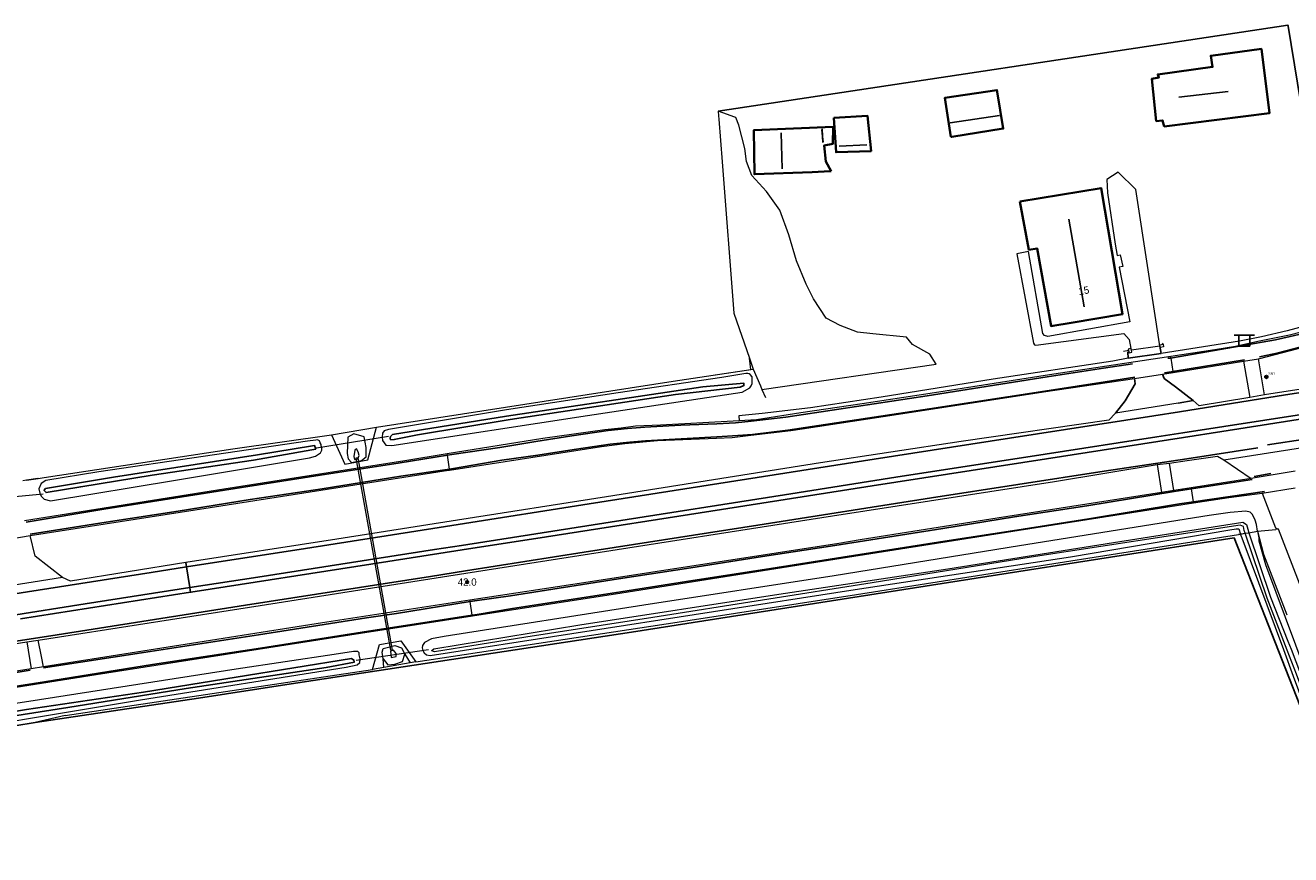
# Model space of a CAD drawing. Header units: metres. Extents: x 169249 to 194689, y 406250 to 412203.
# Tile 254 of 256: x 185444 to 185618, y 410406 to 410520. Entities that reach past the tile are written whole.
import ezdxf
from ezdxf.enums import TextEntityAlignment as Align

# ---------------------------------------------------------------- set-up
doc = ezdxf.new("R2010")
doc.units = ezdxf.units.M
doc.linetypes.add('BGT_NLCS_N264$0$AM-AS', pattern=[16, 10, -2, 2, -2])
doc.layers.get('0').update_dxf_attribs({"linetype": 'CONTINUOUS'})
for name, color, linetype, lineweight in [('BGT_NLCS_N264$0$B-WE-AM-AS_KUNSTWERK_DUIKER-GV', 252, 'BGT_NLCS_N264$0$AM-AS', 18), ('BGT_NLCS_N264$0$B-WE-FV-FAUNAPASSAGE-GV', 252, 'CONTINUOUS', 18), ('BGT_NLCS_N264$0$B-WE-FV-GELEIDING_WILDRASTER-G', 252, 'CONTINUOUS', 18), ('BGT_NLCS_N264$0$B-WE-GW-WATERGANG_INSTEEK-G', 252, 'CONTINUOUS', 18), ('BGT_NLCS_N264$0$B-WE-GW-WATERGANG_SLOOT_BODEM-G', 252, 'CONTINUOUS', 18), ('BGT_NLCS_N264$0$B-WE-IE-TERREINAFSCHEIDING_KUNSTMATIG_HEKWERK-G', 252, 'BGT_NLCS_N264$0$IE-TERREINAFSCHEIDING-KUNSTMATIG', 18), ('BGT_NLCS_N264$0$B-WE-IE-TERREINAFSCHEIDING_KUNSTMATIG_MUUR-G', 252, 'BGT_NLCS_N264$0$IE-TERREINAFSCHEIDING-KUNSTMATIG-DICHT', 18), ('BGT_NLCS_N264$0$B-WE-OG-TOPOGRAFIE-G', 252, 'CONTINUOUS', 18), ('BGT_NLCS_N264$0$B-WE-OG-TOPOGRAFIE_BEBOUWING-G', 252, 'CONTINUOUS', 35), ('BGT_NLCS_N264$0$B-WE-OG-TOPOGRAFIE_CULTUURSCHEIDING-G', 252, 'CONTINUOUS', 18), ('BGT_NLCS_N264$0$B-WE-OG-TOPOGRAFIE_TERREIN_AGRARISCH-GV', 252, 'CONTINUOUS', 18), ('BGT_NLCS_N264$0$B-WE-OG-TOPOGRAFIE_TERREIN_ONBEGROEID-GV', 252, 'CONTINUOUS', 18), ('BGT_NLCS_N264$0$B-WE-OG-TOPOGRAFIE_WATER-GV', 252, 'CONTINUOUS', 18), ('BGT_NLCS_N264$0$B-WE-OG-TOPOGRAFIE_WEG_BERM-GV', 252, 'CONTINUOUS', 18), ('BGT_NLCS_N264$0$B-WE-OG-TOPOGRAFIE_WEG_RIJWEG-GV', 252, 'CONTINUOUS', 18), ('BGT_NLCS_N264$0$B-WE-OG-TOPOGRAFIE_WEG_RIJWIELPAD-GV', 252, 'CONTINUOUS', 18), ('BGT_NLCS_N264$0$B-WE-OG-TOPOGRAFIE_WEG_VERHARD-G', 252, 'CONTINUOUS', 18), ('BGT_NLCS_N264$0$B-WE-VW-VERKEERSTEKEN_BORD-S', 252, 'CONTINUOUS', 25), ('X-XX-AL-REFERENTIE-G', 7, 'CONTINUOUS', 18)]:
    doc.layers.add(name, color=color, linetype=linetype, lineweight=lineweight)
for name, color, linetype in [('BGT_NLCS_N264$0$B-WE-IE-MEUBILAIR_WEGMEUBILAIR-G', 252, 'CONTINUOUS'), ('BGT_NLCS_N264$0$B-WE-IE-MEUBILAIR_WEGMEUBILAIR-S', 252, 'CONTINUOUS'), ('BGT_NLCS_N264$0$B-WE-IE-TERREINAFSCHEIDING_KUNSTMATIG_HEKWERK_RASTER-G', 252, 'CONTINUOUS'), ('BGT_NLCS_N264$0$B-WE-KG-KADASTRAAL_NOK-G', 252, 'CONTINUOUS'), ('BGT_NLCS_N264$0$B-WE-OG-TOPOGRAFIE_WATER_SLOOT-GV', 252, 'CONTINUOUS'), ('BGT_NLCS_N264$0$B-WE-OG-TOPOGRAFIE_WEG_INRIT-GV', 252, 'CONTINUOUS'), ('BGT_NLCS_N264$0$B-WE-VW-MARKERING-G', 252, 'CONTINUOUS'), ('BGT_NLCS_N264$0$Label_Nummeraanduidingreeks', 252, 'CONTINUOUS'), ('BGT_NLCS_N264$0$Label_Puntobject', 252, 'CONTINUOUS')]:
    doc.layers.add(name, color=color, linetype=linetype)
doc.styles.add('BGT_NLCS_N264$0$NLCS-ISO', font='NLCS-ISO.ttf')
doc.styles.add('BGT_NLCS_N264$0$STANDARD', font='txt')
doc.linetypes.add('BGT_NLCS_N264$0$IE-TERREINAFSCHEIDING-KUNSTMATIG', pattern='A,4,[82,NLCS.SHX,S=0.75,R=90,X=0,Y=0],4,-2', length=10)
doc.linetypes.add('BGT_NLCS_N264$0$IE-TERREINAFSCHEIDING-KUNSTMATIG-DICHT', pattern='A,8,-1,[82,NLCS.SHX,S=0.75,R=90,X=0,Y=0],-1', length=10)

# ---------------------------------------------------------------- blocks, each defined once
blk = doc.blocks.new('BGT_NLCS_N264$0$SIE-WEG_STRAATNAAMBORD_PAAL-SO')
blk.add_line((-0.3, 0), (0.3, 0))
for radius in [0.2, 0.0745]:
    blk.add_circle((0, 0), radius)
at = {"style": 'BGT_NLCS_N264$0$NLCS-ISO'}
blk.add_attdef('STRAATNAAMBORD', (0.28, 0.29), '', height=0.35, dxfattribs=at)
blk = doc.blocks.new('BGT_NLCS_N264$0$SVW-VERKEERSTEKEN_BORD_ANWB-SO')
blk.add_line((-1.375, 0), (1.375, 0))
at = {"flags": 128}
blk.add_lwpolyline([(-0.75, 0), (-0.75, -1.5), (0.75, -1.5), (0.75, 0)], close=True, dxfattribs=at)
blk = doc.blocks.new('BGT_NLCS_N264$0$SIE-WEG_PAAL_ALGEMEEN_TYPE_02-SO')
at = {"ltscale": 0.5}
h = blk.add_hatch(color=256, dxfattribs=at)
h.paths.add_polyline_path([(0, 0), (0.1875, 0, 0.41421356), (0, 0.1875)])
h.paths.add_polyline_path([(0, -0.1875), (0, 0), (-0.1875, 0, 0.41421356)])
for p, q in [((-0.1875, 0), (0.1875, 0)), ((0, -0.1875), (0, 0.1875))]:
    blk.add_line(p, q, dxfattribs=at)
blk.add_circle((0, 0), 0.1875, dxfattribs=at)
blk = doc.blocks.new('BGT_NLCS_N264')
at = {"layer": 'BGT_NLCS_N264$0$B-WE-AM-AS_KUNSTWERK_DUIKER-GV'}
for p, q in [((185494.06, 410463.19, 9.57), (185483.98, 410461.57, 9.5)), ((185436.81, 410454.39, 9.95), (185446.98, 410455.36, 9.96)), ((185489.65, 410432.53, 9.44), (185499.72, 410434.01, 9.43))]:
    blk.add_line(p, q, dxfattribs=at)
at = {"layer": 'BGT_NLCS_N264$0$B-WE-FV-FAUNAPASSAGE-GV'}
blk.add_polyline3d([(185494.36, 410433.89, 9.99), (185494.63, 410433.93, 9.99), (185489.9, 410460.27, 10.09), (185489.61, 410460.22, 10.08), (185494.36, 410433.89, 9.99)], dxfattribs=at)
at = {"layer": 'BGT_NLCS_N264$0$B-WE-FV-GELEIDING_WILDRASTER-G'}
for p, q in [((185533.08, 410470.78, 10.23), (185544.04, 410472.43, 10.16)), ((185492.43, 410464.51, 10.22), (185533.08, 410470.78, 10.23)), ((185472.73, 410461.52, 10.3), (185486.27, 410463.43, 10.34)), ((185446.88, 410457.57, 10.58), (185472.73, 410461.52, 10.3)), ((185444.48, 410457.2, 10.6), (185446.05, 410457.44, 10.59)), ((185446.05, 410457.44, 10.59), (185446.88, 410457.57, 10.58)), ((185610.54, 410449.78, 10.14), (185610.83, 410449.83, 10.14)), ((185610.83, 410449.83, 10.14), (185611.46, 410449.94, 9.6)), ((185611.46, 410449.94, 9.6), (185611.95, 410450.02, 9.62)), ((185611.95, 410450.02, 9.62), (185613.14, 410450.23, 10.32)), ((185449.76, 410424.96, 10.19), (185491.86, 410431.27, 10.21))]:
    blk.add_line(p, q, dxfattribs=at)
for points in [[(185486.27, 410463.43, 10.34), (185488.1, 410459.43, 10.63), (185491.23, 410460, 10.62), (185492.43, 410464.51, 10.22)], [(185613.14, 410450.23, 10.32), (185613.96, 410447.09, 10.37), (185617.17, 410438.76, 10.52)], [(185497.83, 410432.3, 10.24), (185533.6, 410437.76, 10.22), (185558.17, 410441.55, 10.14), (185610.54, 410449.78, 10.14)], [(185491.86, 410431.27, 10.21), (185492.84, 410434.7, 10.27), (185495.75, 410435.21, 10.3), (185497.83, 410432.3, 10.24)]]:
    blk.add_polyline3d(points, dxfattribs=at)
at = {"layer": 'BGT_NLCS_N264$0$B-WE-GW-WATERGANG_INSTEEK-G'}
for points in [[(185626.79, 410406.86, 10.16), (185618.08, 410430.32, 10.16), (185616.73, 410433.96, 10.16), (185611.05, 410449.25, 10.15), (185610.83, 410449.83, 10.14)], [(185613.14, 410450.23, 10.32), (185613.3, 410449.33, 10.31), (185613.34, 410448.88, 10.29), (185614.23, 410445.66, 10.27), (185618.33, 410434.64, 10.29), (185622.23, 410424.17, 10.3), (185629.33, 410406.31, 10.2)]]:
    blk.add_polyline3d(points, dxfattribs=at)
at = {"layer": 'BGT_NLCS_N264$0$B-WE-GW-WATERGANG_SLOOT_BODEM-G'}
for points in [[(185627.61, 410406.77, 9.53), (185618.66, 410430.1, 9.58), (185618.47, 410430.6, 9.58), (185617.2, 410433.89, 9.59), (185616.74, 410435.1, 9.59), (185614.45, 410441.06, 9.61), (185611.46, 410449.94, 9.6)], [(185611.95, 410450.02, 9.62), (185614.93, 410441.17, 9.62), (185617.29, 410435.16, 9.6), (185617.73, 410434.04, 9.6), (185619.05, 410430.68, 9.59), (185619.17, 410430.36, 9.59), (185624.89, 410415.8, 9.56), (185628.51, 410406.6, 9.54)]]:
    blk.add_polyline3d(points, dxfattribs=at)
at = {"layer": 'BGT_NLCS_N264$0$B-WE-IE-MEUBILAIR_WEGMEUBILAIR-G'}
for p, q in [((185466.38, 410445.32, 10.81), (185466.28, 410445.92, 10.79)), ((185466.82, 410442.48, 10.86), (185466.38, 410445.32, 10.81)), ((185466.94, 410441.76, 10.88), (185466.92, 410441.84, 10.87))]:
    blk.add_line(p, q, dxfattribs=at)
blk.add_polyline3d([(185466.92, 410441.84, 10.87), (185466.87, 410442.15, 10.87), (185466.82, 410442.48, 10.86)], dxfattribs=at)
at = {"layer": 'BGT_NLCS_N264$0$B-WE-IE-TERREINAFSCHEIDING_KUNSTMATIG_HEKWERK-G'}
blk.add_line((185599.76, 410475.58, 10.71), (185595.89, 410475.05, 10.8), dxfattribs=at)
at = {"layer": 'BGT_NLCS_N264$0$B-WE-IE-TERREINAFSCHEIDING_KUNSTMATIG_HEKWERK_RASTER-G'}
for points in [[(185622.94, 410485.14, 10.45), (185617.32, 410519.49, 10.49), (185617.3, 410519.59, 10.49), (185539.23, 410507.83, 10.24)], [(185624.98, 410411.03, 10.31), (185617.94, 410428.93, 10.28), (185609.93, 410449.31, 10.25), (185576.06, 410444, 10.21), (185527.36, 410436.39, 10.27), (185480.11, 410429.21, 10.24), (185468.02, 410427.31, 10.2), (185445.66, 410424.01, 10.29)], [(185344.39, 410407.92, 10.51), (185347.18, 410408.41, 10.44), (185383.85, 410414.22, 10.27), (185420.51, 410419.89, 10.29), (185445.66, 410424.01, 10.29)]]:
    blk.add_polyline3d(points, dxfattribs=at)
at = {"layer": 'BGT_NLCS_N264$0$B-WE-IE-TERREINAFSCHEIDING_KUNSTMATIG_MUUR-G'}
for p, q in [((185595.45, 410475.05, 10.81), (185595.53, 410474.7, 10.83)), ((185595.83, 410475.28, 10.8), (185595.76, 410475.26, 10.8)), ((185595.86, 410475.05, 10.8), (185595.83, 410475.28, 10.8))]:
    blk.add_line(p, q, dxfattribs=at)
for points in [[(185599.81, 410475.58, 10.72), (185599.77, 410475.8, 10.72), (185600.19, 410475.89, 10.68)], [(185600.19, 410475.89, 10.68), (185600.27, 410475.49, 10.7), (185599.85, 410475.39, 10.71), (185599.81, 410475.58, 10.72)], [(185595.76, 410475.26, 10.8), (185595.41, 410475.2, 10.81), (185595.45, 410475.05, 10.81)], [(185595.53, 410474.7, 10.83), (185595.9, 410474.75, 10.8), (185595.86, 410475.05, 10.8)]]:
    blk.add_polyline3d(points, dxfattribs=at)
at = {"layer": 'BGT_NLCS_N264$0$B-WE-KG-KADASTRAAL_NOK-G'}
for p, q in [((185602.37, 410509.76, 16.47), (185609.14, 410510.53, 16.48)), ((185577.77, 410507.24, 13.74), (185571.04, 410506.21, 13.71)), ((185553.5, 410505.41, 12.8), (185553.54, 410504.34, 12.8)), ((185547.88, 410504.87, 13.43), (185547.99, 410499.91, 13.42)), ((185553.43, 410505.28, 12.61), (185553.54, 410504.34, 12.61)), ((185553.54, 410504.34, 12.61), (185553.63, 410503.63, 12.61)), ((185553.54, 410504.34, 12.8), (185553.58, 410503.51, 12.8)), ((185555.8, 410503, 13.09), (185559.59, 410503.19, 13.08)), ((185589.37, 410481, 18.58), (185587.27, 410493.03, 18.5))]:
    blk.add_line(p, q, dxfattribs=at)
at = {"layer": 'BGT_NLCS_N264$0$B-WE-OG-TOPOGRAFIE-G'}
blk.add_line((185599.76, 410475.58, 10.71), (185599.77, 410475.58, 10.62), dxfattribs=at)
at = {"layer": 'BGT_NLCS_N264$0$B-WE-OG-TOPOGRAFIE_BEBOUWING-G'}
for points in [[(185600.33, 410505.72, 13.24), (185600.14, 410506.55, 13.87), (185599.27, 410506.47, 13.81), (185598.66, 410512.27, 13.72), (185599.63, 410512.45, 13.7), (185599.48, 410512.85, 13.3), (185606.99, 410513.89, 13.16), (185606.74, 410515.41, 11.63), (185613.68, 410516.36, 11.61), (185614.76, 410507.53, 11.66), (185600.33, 410505.72, 13.24)], [(185571.11, 410504.29, 12.39), (185570.3, 410509.66, 12.27), (185577.43, 410510.7, 12.28), (185577.47, 410510.47, 12.28), (185578.31, 410505.42, 12.39), (185571.26, 410504.32, 12.39), (185571.11, 410504.29, 12.39)], [(185555.07, 410506.9, 12.34), (185559.69, 410507.18, 12.3), (185560.18, 410502.35, 12.56), (185555.4, 410502.19, 12.56), (185555.07, 410506.9, 12.34)], [(185554.71, 410499.58, 11.86), (185554.58, 410499.59, 11.88), (185552.1, 410499.45, 11.85), (185544.21, 410499.18, 11.74), (185544.1, 410505.2, 11.72), (185555.01, 410505.66, 12.01), (185554.97, 410503.34, 12.11), (185553.75, 410503.09, 12.62), (185553.98, 410500.91, 11.98), (185554.71, 410499.58, 11.86)], [(185580.58, 410495.42, 13.22), (185591.71, 410497.27, 13.64), (185594.66, 410479.97, 13.93), (185587.61, 410478.81, 14.02), (185585.09, 410478.39, 14.06), (185584.85, 410478.35, 14.06), (185582.93, 410488.99, 13.92), (185581.81, 410488.82, 13.36), (185580.58, 410495.42, 13.22)]]:
    blk.add_polyline3d(points, dxfattribs=at)
at = {"layer": 'BGT_NLCS_N264$0$B-WE-OG-TOPOGRAFIE_CULTUURSCHEIDING-G'}
blk.add_line((185543.51, 410473.96, 10.18), (185544.04, 410472.43, 10.16), dxfattribs=at)
for points in [[(185545.22, 410469.67, 10.64), (185569.12, 410473.14, 10.64), (185568.26, 410474.49, 10.65), (185565.87, 410475.81, 10.64), (185565.02, 410476.83, 10.65), (185560.44, 410477.3, 10.56), (185558.32, 410477.51, 10.56), (185555.93, 410478.45, 10.5), (185554.05, 410479.42, 10.42), (185552.31, 410482.09, 10.38), (185551.31, 410484.1, 10.34), (185549.99, 410487.28, 10.35), (185548.92, 410490.85, 10.36), (185547.7, 410494.26, 10.38), (185545.86, 410496.81, 10.4), (185543.83, 410498.98, 10.43), (185543.12, 410500.91, 10.44), (185542.89, 410502.71, 10.46), (185542.07, 410505.91, 10.47), (185541.65, 410506.96, 10.47), (185541.37, 410507.06, 10.44), (185540.52, 410507.37, 10.36), (185539.23, 410507.83, 10.24)], [(185539.23, 410507.83, 10.24), (185539.28, 410507.17, 10.24), (185539.31, 410506.74, 10.24), (185539.77, 410500.89, 10.25), (185541.39, 410480.14, 10.29), (185543.51, 410473.96, 10.18)]]:
    blk.add_polyline3d(points, dxfattribs=at)
at = {"layer": 'BGT_NLCS_N264$0$B-WE-OG-TOPOGRAFIE_TERREIN_AGRARISCH-GV'}
for p, q in [((185533.08, 410470.78, 10.23), (185543.73, 410472.39, 10.16)), ((185543.73, 410472.39, 10.16), (185543.51, 410473.96, 9.07)), ((185486.27, 410463.43, 10.34), (185492.43, 410464.51, 10.22)), ((185446.88, 410457.57, 10.58), (185472.73, 410461.52, 10.3)), ((185446.88, 410457.57, 10.58), (185446.88, 410457.57, 10.58)), ((185493.44, 410431.54, 10.22), (185491.86, 410431.27, 10.21)), ((185497.02, 410432.16, 10.24), (185493.44, 410431.54, 10.22)), ((185497.83, 410432.3, 10.24), (185497.02, 410432.16, 10.24)), ((185449.76, 410424.96, 10.19), (185445.66, 410424.01, 10.29))]:
    blk.add_line(p, q, dxfattribs=at)
at = {"layer": 'BGT_NLCS_N264$0$B-WE-OG-TOPOGRAFIE_TERREIN_ONBEGROEID-GV', "linetype": 'Continuous'}
for p, q in [((185600.19, 410475.89, 10.68), (185600.14, 410476, 10.57)), ((185594.76, 410474.91, 10.65), (185595.29, 410475.02, 10.78)), ((185595.29, 410475.02, 10.78), (185595.45, 410475.05, 10.81)), ((185595.45, 410475.05, 10.81), (185595.51, 410474.79, 10.73)), ((185595.51, 410474.79, 10.73), (185595.53, 410474.7, 10.83)), ((185595.86, 410475.05, 10.8), (185595.89, 410475.05, 10.8)), ((185599.77, 410475.58, 10.62), (185599.81, 410475.58, 10.72)), ((185543.73, 410472.39, 10.16), (185544.04, 410472.43, 10.16)), ((185545.22, 410469.67, 10.64), (185545.74, 410468.56, 10.57)), ((185446.05, 410457.44, 10.59), (185446.88, 410457.57, 10.58)), ((185446.05, 410457.44, 10.58), (185446.05, 410457.44, 10.59))]:
    blk.add_line(p, q, dxfattribs=at)
blk.add_polyline3d([(185544.04, 410472.43, 10.16), (185545.02, 410470.15, 10.59), (185545.22, 410469.67, 10.64)], dxfattribs=at)
at = {"layer": 'BGT_NLCS_N264$0$B-WE-OG-TOPOGRAFIE_WATER-GV'}
for points in [[(185494.54, 410461.97, 10.5), (185521.33, 410466.09, 10.44), (185542.54, 410469.3, 10.64), (185543.56, 410469.89, 10.64), (185543.75, 410470.16, 10.64), (185543.89, 410470.47, 10.59), (185543.88, 410470.7, 10.53), (185543.9, 410471.4, 10.34), (185543.63, 410471.69, 10.32), (185543.47, 410471.82, 10.26), (185543.32, 410471.86, 10.21), (185543.03, 410471.85, 10.16), (185539.73, 410471.32, 10.08), (185525.53, 410469.19, 10.16), (185510.24, 410466.85, 10.16), (185494.05, 410464.19, 10.19), (185493.46, 410464, 10.2), (185493.22, 410463.67, 10.22), (185493.18, 410463.12, 10.26), (185493.23, 410462.64, 10.32), (185493.7, 410462.03, 10.41), (185494.54, 410461.97, 10.5)], [(185484.59, 410462.61, 10.32), (185484.32, 410462.75, 10.28), (185484.09, 410462.7, 10.28), (185482.95, 410462.57, 10.17), (185454.38, 410458.34, 10.34), (185447.1, 410457.19, 10.39), (185446.46, 410456.75, 10.4), (185446.17, 410456.03, 10.44), (185446.28, 410455.42, 10.44), (185446.45, 410455.04, 10.45), (185446.86, 410454.63, 10.45), (185447.73, 410454.39, 10.49), (185464.9, 410457.24, 10.45), (185483.26, 410460.29, 10.54), (185484.06, 410460.52, 10.54), (185484.49, 410460.77, 10.54), (185484.73, 410460.98, 10.53), (185484.91, 410461.35, 10.47), (185484.91, 410461.67, 10.47), (185484.84, 410461.91, 10.46), (185484.84, 410462.12, 10.4), (185484.7, 410462.35, 10.39), (185484.59, 410462.61, 10.32)], [(185613.14, 410450.23, 10.32), (185612.98, 410451.12, 10.33), (185612.81, 410451.72, 10.36), (185612.46, 410452.51, 10.42), (185612.11, 410452.82, 10.45), (185611.53, 410452.98, 10.49), (185609.38, 410452.79, 10.51), (185606.5, 410452.39, 10.52), (185580.53, 410448.22, 10.38), (185555.15, 410444.1, 10.41), (185529.03, 410440.1, 10.41), (185501.71, 410435.76, 10.34), (185499.96, 410435.46, 10.33), (185499, 410434.94, 10.3), (185498.7, 410434.54, 10.2), (185498.69, 410434.25, 10.14), (185498.76, 410433.86, 10.12), (185498.97, 410433.52, 10.12), (185499.26, 410433.29, 10.13), (185499.78, 410433.18, 10.16), (185558.01, 410442.21, 10.08), (185587.51, 410446.71, 10.15), (185609.35, 410450.39, 10.12), (185610.22, 410450.56, 10.12), (185610.57, 410450.53, 10.13), (185610.83, 410449.83, 10.14)], [(185611.46, 410449.94, 9.6), (185611.33, 410450.32, 9.6), (185611.22, 410450.85, 9.6), (185610.77, 410451.06, 9.57), (185582.14, 410446.65, 9.59), (185560.32, 410443.14, 9.53), (185530.3, 410438.41, 9.51), (185512.9, 410435.67, 9.54), (185500.38, 410433.69, 9.51), (185499.99, 410433.8, 9.51), (185500.01, 410433.88, 9.51), (185500.27, 410434.08, 9.51)], [(185500.27, 410434.08, 9.51), (185520.28, 410437.38, 9.51), (185547.54, 410441.59, 9.5), (185570.7, 410445.08, 9.5), (185593.39, 410448.69, 9.56), (185611.12, 410451.47, 9.63), (185611.63, 410451.12, 9.62), (185611.79, 410450.49, 9.62), (185611.95, 410450.02, 9.62)], [(185610.83, 410449.83, 10.14), (185610.59, 410449.79, 10.14), (185610.54, 410449.78, 4.97)], [(185610.83, 410449.83, 10.14), (185610.87, 410449.84, 10.11), (185611.46, 410449.94, 9.6)], [(185611.95, 410450.02, 9.62), (185612.16, 410450.06, 9.74), (185613.14, 410450.23, 10.32)], [(185427.19, 410421.62, 10.2), (185460.06, 410427.11, 10.08), (185488.28, 410431.57, 10.22), (185489.75, 410431.91, 10.24), (185490.12, 410432.23, 10.24), (185490.17, 410432.74, 10.27), (185490.06, 410433.27, 10.32), (185490.06, 410433.53, 10.37), (185489.85, 410433.71, 10.38), (185489.25, 410433.71, 10.38), (185486.63, 410433.33, 10.41), (185473.18, 410431.29, 10.47), (185444.76, 410426.88, 10.43), (185414.67, 410422.26, 10.46)]]:
    blk.add_polyline3d(points, dxfattribs=at)
at = {"layer": 'BGT_NLCS_N264$0$B-WE-OG-TOPOGRAFIE_WATER_SLOOT-GV'}
for points in [[(185498.03, 410463.45, 9.44), (185510.73, 410465.52, 9.54), (185533.37, 410468.95, 9.54), (185542.26, 410469.96, 9.54), (185542.76, 410470.18, 9.54), (185542.73, 410470.54, 9.54), (185537.12, 410470.02, 9.54), (185510.22, 410466, 9.53), (185494.6, 410463.46, 9.53), (185494.36, 410463.23, 9.53), (185494.27, 410463, 9.53), (185494.36, 410462.77, 9.53), (185494.85, 410462.78, 9.54), (185498.03, 410463.45, 9.44)], [(185483.64, 410461.91, 9.57), (185476.11, 410460.7, 9.61), (185456.38, 410457.63, 9.61), (185447.07, 410456.07, 9.64), (185446.88, 410455.86, 9.64), (185446.89, 410455.8, 9.64), (185447.15, 410455.51, 9.64), (185451.9, 410456.31, 9.64), (185461.7, 410457.92, 9.58), (185475.56, 410459.96, 9.57), (185483.54, 410461.38, 9.57), (185484.1, 410461.49, 9.57), (185484.08, 410461.59, 9.57), (185483.94, 410461.97, 9.57), (185483.64, 410461.91, 9.57)], [(185435.49, 410423.76, 9.5), (185450.13, 410426.03, 9.5), (185466.34, 410428.66, 9.51), (185485.52, 410431.54, 9.5), (185489.39, 410432.24, 9.5), (185489.38, 410432.3, 9.5), (185489.33, 410432.54, 9.51), (185489.01, 410432.76, 9.53), (185473.21, 410430.2, 9.58), (185460.47, 410428.13, 9.58), (185444.47, 410425.79, 9.59), (185425.47, 410422.58, 9.6)]]:
    blk.add_polyline3d(points, dxfattribs=at)
at = {"layer": 'BGT_NLCS_N264$0$B-WE-OG-TOPOGRAFIE_WEG_BERM-GV'}
for p, q in [((185444.48, 410457.2, 10.6), (185443.95, 410457.13, 10.59)), ((185613.14, 410450.23, 10.32), (185615.66, 410450.45, 10.44)), ((185493.44, 410431.54, 10.22), (185493.31, 410432.7, 10.17)), ((185496.28, 410433.34, 10.15), (185497.02, 410432.16, 10.24))]:
    blk.add_line(p, q, dxfattribs=at)
for points in [[(185488.55, 410460.16, 10.28), (185489, 410459.64, 10.3), (185490.37, 410459.9, 10.28), (185491, 410460.42, 10.28), (185491.01, 410461.72, 10.28), (185490.75, 410463.17, 10.28), (185489.3, 410463.56, 10.3), (185488.51, 410463.11, 10.3), (185488.38, 410460.86, 10.28), (185488.55, 410460.16, 10.28)], [(185489.91, 410461.1, 9.94), (185489.7, 410461.52, 9.94), (185489.46, 410461.32, 9.94), (185489.31, 410460.45, 9.9), (185489.39, 410460.06, 9.9), (185489.86, 410460.16, 9.9), (185490.06, 410460.6, 9.92), (185489.91, 410461.1, 9.94)], [(185446.05, 410457.44, 10.59), (185446.02, 410457.44, 10.59), (185444.48, 410457.2, 10.6)], [(185493.31, 410432.7, 10.17), (185493.18, 410433.63, 10.17), (185493.32, 410434.13, 10.17), (185494.92, 410434.53, 10.17), (185495.85, 410434.22, 10.15), (185496.28, 410433.34, 10.15)], [(185493.31, 410432.7, 10.17), (185493.99, 410431.91, 10.17), (185494.93, 410432.01, 10.21), (185495.98, 410432.35, 10.15), (185496.28, 410433.34, 10.15)], [(185494.76, 410433.92, 9.92), (185494.34, 410433.75, 9.94), (185494.45, 410432.88, 9.92), (185495.13, 410433.04, 9.92), (185495.1, 410433.47, 9.92), (185494.76, 410433.92, 9.92)]]:
    blk.add_polyline3d(points, dxfattribs=at)
at = {"layer": 'BGT_NLCS_N264$0$B-WE-OG-TOPOGRAFIE_WEG_INRIT-GV'}
for p, q in [((185595.43, 410473.96, 10.6), (185599.92, 410474.61, 10.61)), ((185599.92, 410474.61, 10.61), (185599.77, 410475.58, 10.62)), ((185602.28, 410467.8, 10.88), (185604.3, 410468.14, 10.88))]:
    blk.add_line(p, q, dxfattribs=at)
for points in [[(185595.51, 410474.79, 10.73), (185595.37, 410474.78, 10.67), (185595.43, 410473.96, 10.6)], [(185596.3, 410471.16, 10.62), (185596.39, 410470.41, 10.62), (185594.99, 410468.12, 10.79), (185593.67, 410466.4, 10.86)], [(185604.3, 410468.14, 10.88), (185601.9, 410470.01, 10.71), (185600.36, 410471.17, 10.64), (185600.12, 410471.75, 10.6)]]:
    blk.add_polyline3d(points, dxfattribs=at)
at = {"layer": 'BGT_NLCS_N264$0$B-WE-OG-TOPOGRAFIE_WEG_RIJWEG-GV'}
for p, q in [((185614.08, 410468.91, 10.87), (185612.07, 410468.54, 10.86)), ((185602.28, 410467.8, 10.88), (185593.67, 410466.4, 10.86)), ((185608.51, 410460, 10.83), (185619.91, 410461.8, 10.83)), ((185599.39, 410459.35, 10.79), (185601.07, 410459.57, 10.8)), ((185608.51, 410460, 10.83), (185612.27, 410457.46, 10.65)), ((185449.39, 410443.87, 10.83), (185438.48, 410442.16, 10.79)), ((185444.49, 410435.03, 10.77), (185446.06, 410435.27, 10.79))]:
    blk.add_line(p, q, dxfattribs=at)
at = {"layer": 'BGT_NLCS_N264$0$B-WE-OG-TOPOGRAFIE_WEG_RIJWEG-GV', "linetype": 'Continuous'}
blk.add_line((185616, 410450.48, 10.45), (185615.66, 410450.45, 10.44), dxfattribs=at)
at = {"layer": 'BGT_NLCS_N264$0$B-WE-OG-TOPOGRAFIE_WEG_RIJWEG-GV'}
for points in [[(185763.44, 410492.87, 10.96), (185762.95, 410492.09, 11), (185740.38, 410488.67, 10.95), (185709.5, 410483.86, 10.93), (185701.21, 410482.55, 10.92), (185684.07, 410479.85, 10.9), (185656.33, 410475.56, 10.89), (185629.49, 410471.28, 10.92), (185614.08, 410468.91, 10.87)], [(185612.07, 410468.54, 10.86), (185605.14, 410467.42, 10.88), (185604.3, 410468.14, 10.88)], [(185593.67, 410466.4, 10.86), (185592.76, 410465.47, 10.9), (185572.51, 410462.52, 10.82), (185553.28, 410459.58, 10.75), (185523.95, 410454.92, 10.78), (185503.52, 410451.72, 10.78), (185486.99, 410449.14, 10.78), (185466.28, 410445.92, 10.79)], [(185601.07, 410459.57, 10.8), (185603.48, 410459.92, 10.79), (185607.66, 410460.53, 10.86), (185608.51, 410460, 10.83)], [(185446.06, 410435.27, 10.79), (185476.5, 410440.04, 10.77), (185504.65, 410444.46, 10.78), (185518.69, 410446.66, 10.79), (185554.89, 410452.32, 10.78), (185585.3, 410457.05, 10.76), (185599.39, 410459.35, 10.79)], [(185613.76, 410455.45, 10.62), (185615.62, 410450.69, 10.42), (185616, 410450.48, 10.45)], [(185449.39, 410443.87, 10.83), (185445.64, 410446.82, 10.72), (185444.95, 410449.61, 10.62)], [(185466.28, 410445.92, 10.79), (185450.5, 410443.35, 10.74), (185449.39, 410443.87, 10.83)], [(185311.66, 410413.74, 10.73), (185312.63, 410414.5, 10.79), (185347.07, 410419.84, 10.8), (185388.57, 410426.28, 10.73), (185405.89, 410429, 10.74), (185418.37, 410430.96, 10.75), (185444.49, 410435.03, 10.77)]]:
    blk.add_polyline3d(points, dxfattribs=at)
at = {"layer": 'BGT_NLCS_N264$0$B-WE-OG-TOPOGRAFIE_WEG_RIJWIELPAD-GV'}
for p, q in [((185601.29, 410473.97, 10.57), (185601.26, 410474.17, 10.56)), ((185601.57, 410472.13, 10.6), (185601.29, 410473.97, 10.57)), ((185601.6, 410471.99, 10.6), (185611.22, 410473.53, 10.63)), ((185611.22, 410473.53, 10.63), (185613.29, 410473.88, 10.64)), ((185611.22, 410473.53, 10.63), (185612.07, 410468.54, 10.86)), ((185614.08, 410468.91, 10.87), (185613.29, 410473.88, 10.64)), ((185596.3, 410471.16, 10.62), (185600.12, 410471.75, 10.6)), ((185600.12, 410471.75, 10.6), (185601.6, 410471.99, 10.6)), ((185601.6, 410471.99, 10.6), (185601.57, 410472.13, 10.6)), ((185502.13, 410460.63, 10.56), (185502.1, 410460.82, 10.56)), ((185502.42, 410458.74, 10.53), (185502.13, 410460.63, 10.56)), ((185502.44, 410458.6, 10.53), (185502.42, 410458.74, 10.53)), ((185599.39, 410459.35, 10.79), (185599.98, 410455.53, 10.67)), ((185601.66, 410455.82, 10.65), (185601.07, 410459.57, 10.8)), ((185612.27, 410457.46, 10.65), (185604.06, 410456.19, 10.65)), ((185618.32, 410458.44, 10.66), (185612.27, 410457.46, 10.65)), ((185601.66, 410455.82, 10.65), (185599.98, 410455.53, 10.67)), ((185604.06, 410456.19, 10.65), (185601.66, 410455.82, 10.65)), ((185604.08, 410456.02, 10.65), (185604.06, 410456.19, 10.65)), ((185604.36, 410454.26, 10.59), (185604.08, 410456.02, 10.65)), ((185613.76, 410455.45, 10.62), (185618.31, 410456.17, 10.65)), ((185604.38, 410454.09, 10.58), (185604.36, 410454.26, 10.59)), ((185441, 410448.96, 10.64), (185444.95, 410449.61, 10.62)), ((185505.26, 410440.57, 10.6), (185505.23, 410440.77, 10.61)), ((185505.55, 410438.72, 10.55), (185505.26, 410440.57, 10.6)), ((185505.57, 410438.62, 10.55), (185505.55, 410438.72, 10.55)), ((185444.49, 410435.03, 10.77), (185445.08, 410431.33, 10.66)), ((185445.08, 410431.33, 10.66), (185406.46, 410425.32, 10.64)), ((185446.77, 410431.61, 10.66), (185445.08, 410431.33, 10.66))]:
    blk.add_line(p, q, dxfattribs=at)
for points in [[(185613.29, 410473.88, 10.64), (185619.77, 410475.53, 10.65), (185627.15, 410477.46, 10.65), (185632.95, 410478.79, 10.65), (185635.34, 410479.26, 10.66), (185638.64, 410479.88, 10.65), (185645.28, 410480.92, 10.67), (185665.98, 410484.19, 10.72), (185700.13, 410489.52, 10.74)], [(185622.13, 410478.29, 10.61), (185621.79, 410478.91, 10.63), (185617.2, 410477.71, 10.56), (185613.67, 410476.88, 10.56), (185610.65, 410476.3, 10.55), (185599.92, 410474.61, 10.61)], [(185622.13, 410478.29, 10.61), (185617.51, 410477.11, 10.53), (185613.39, 410476.26, 10.53), (185611.14, 410475.76, 10.54), (185610.1, 410475.57, 10.54), (185607.28, 410475.08, 10.57), (185601.26, 410474.17, 10.56)], [(185601.26, 410474.17, 10.56), (185584.63, 410471.67, 10.54), (185568.87, 410469.18, 10.53), (185558.96, 410467.7, 10.5), (185550.56, 410466.43, 10.47), (185544.5, 410465.51, 10.53), (185542.12, 410465.37, 10.54)], [(185595.43, 410473.96, 10.6), (185593.31, 410473.56, 10.59), (185576.91, 410471.06, 10.55), (185561.58, 410468.61, 10.54), (185551.91, 410467.16, 10.49), (185545.27, 410466.34, 10.54), (185542.07, 410466.04, 10.56), (185542.12, 410465.37, 10.54)], [(185502.44, 410458.6, 10.53), (185523.26, 410461.85, 10.53), (185526.45, 410462.26, 10.53), (185530.93, 410462.66, 10.53), (185538.99, 410462.97, 10.55), (185541.14, 410463.09, 10.58), (185543.71, 410463.39, 10.59), (185549.2, 410464.04, 10.59), (185550.75, 410464.24, 10.59), (185563.96, 410466.28, 10.58), (185583.83, 410469.32, 10.62), (185596.3, 410471.16, 10.62)], [(185542.12, 410465.37, 10.54), (185531.32, 410464.77, 10.56), (185527.9, 410464.63, 10.56), (185525.93, 410464.37, 10.53), (185523.69, 410464.11, 10.53), (185515.23, 410462.92, 10.55), (185502.1, 410460.82, 10.56)], [(185502.1, 410460.82, 10.56), (185496.28, 410459.89, 10.56), (185471.52, 410455.98, 10.55), (185444.2, 410451.63, 10.57)], [(185444.95, 410449.61, 10.62), (185469.63, 410453.49, 10.55), (185502.3, 410458.58, 10.53), (185502.44, 410458.6, 10.53)], [(185599.98, 410455.53, 10.67), (185577.48, 410452.03, 10.64), (185558.71, 410449.03, 10.62), (185555.77, 410448.53, 10.6), (185521.41, 410443.25, 10.59), (185505.23, 410440.77, 10.61)], [(185604.38, 410454.09, 10.58), (185609.2, 410454.85, 10.59), (185613.76, 410455.45, 10.62)], [(185505.57, 410438.62, 10.55), (185526.03, 410441.79, 10.53), (185556.98, 410446.67, 10.57), (185582.83, 410450.72, 10.58), (185604.38, 410454.09, 10.58)], [(185505.23, 410440.77, 10.61), (185485.02, 410437.67, 10.62), (185446.77, 410431.61, 10.66)], [(185406.79, 410423.17, 10.51), (185422.55, 410425.6, 10.54), (185454, 410430.56, 10.55), (185490.21, 410436.24, 10.57), (185505.57, 410438.62, 10.55)], [(185446.77, 410431.61, 10.66), (185446.51, 410433.04, 10.73), (185446.06, 410435.27, 10.79)]]:
    blk.add_polyline3d(points, dxfattribs=at)
at = {"layer": 'BGT_NLCS_N264$0$B-WE-OG-TOPOGRAFIE_WEG_VERHARD-G'}
blk.add_line((185595.76, 410475.26, 10.76), (185595.78, 410475.12, 10.75), dxfattribs=at)
for points in [[(185599.77, 410475.58, 10.62), (185599.72, 410475.91, 10.62), (185598.15, 410486.07, 10.71), (185596.46, 410497.06, 10.69), (185594.04, 410499.45, 10.72), (185592.47, 410498.46, 10.83), (185592.59, 410496.64, 10.86), (185593.65, 410489.58, 10.87), (185593.92, 410488.05, 10.89), (185594.33, 410488.14, 10.89), (185594.67, 410486.52, 10.89), (185594.18, 410486.41, 10.91), (185595.63, 410478.91, 10.89), (185584.43, 410476.91, 10.84), (185583.94, 410477.07, 10.83), (185583.74, 410477.31, 10.83), (185581.75, 410488.59, 11.11), (185580.18, 410488.25, 11.09), (185582.44, 410475.99, 10.67), (185582.59, 410475.8, 10.68), (185582.76, 410475.73, 10.69), (185594.82, 410477.35, 10.87), (185595.56, 410476.5, 10.82), (185595.76, 410475.26, 10.76)], [(185633.11, 410405.86, 10.36), (185621.86, 410435.35, 10.32), (185616, 410450.48, 10.45)]]:
    blk.add_polyline3d(points, dxfattribs=at)
at = {"layer": 'BGT_NLCS_N264$0$B-WE-VW-MARKERING-G'}
for p, q in [((185600.83, 410473.94, 10.64), (185601.29, 410473.97, 10.67)), ((185600.39, 410471.93, 10.74), (185601.57, 410472.13, 10.71)), ((185612.42, 410457.31, 10.73), (185604.08, 410456.02, 10.72)), ((185614.11, 410455.65, 10.7), (185604.36, 410454.26, 10.69))]:
    blk.add_line(p, q, dxfattribs=at)
at = {"layer": 'BGT_NLCS_N264$0$B-WE-VW-MARKERING-G', "linetype": 'Continuous'}
for p, q in [((185614.5, 410462.08, 11.01), (185619.92, 410462.87, 10.89)), ((185614.96, 410458.12, 10.64), (185612.67, 410457.73, 10.64))]:
    blk.add_line(p, q, dxfattribs=at)
for points in [[(185777.56, 410490.98, 11.17), (185754.69, 410487.41, 11.19), (185733.99, 410484.16, 11.15), (185710.71, 410480.54, 11.12), (185701.74, 410479.14, 11.12), (185686.97, 410476.83, 11.1), (185655.25, 410471.88, 11.1), (185640.24, 410469.56, 11.08), (185619.74, 410466.32, 11.08), (185602.89, 410463.71, 11.04), (185599.33, 410463.16, 11.03), (185584.04, 410460.79, 11.04), (185563.57, 410457.61, 11.02), (185548.33, 410455.22, 10.93), (185524.42, 410451.45, 10.98), (185504.06, 410448.28, 10.92), (185500.38, 410447.71, 10.91), (185476.18, 410443.93, 11), (185466.82, 410442.48, 10.99)], [(185466.92, 410441.84, 10.93), (185467.55, 410441.94, 10.93), (185491.64, 410445.69, 10.97), (185504.16, 410447.65, 10.99), (185515.72, 410449.45, 11), (185539.67, 410453.18, 11.02), (185560.32, 410456.42, 10.98), (185584.23, 410460.14, 11), (185602.98, 410463.09, 11.01), (185608.27, 410463.91, 11.01), (185631.51, 410467.54, 11.03), (185652.19, 410470.73, 11.1), (185667.29, 410473.1, 11.12), (185687.24, 410476.25, 11.1), (185701.83, 410478.51, 11.09), (185711.33, 410479.99, 11.08), (185734.92, 410483.67, 11.08), (185758.48, 410487.36, 11.03), (185782.17, 410491, 11.08)], [(185466.38, 410445.32, 10.91), (185482.7, 410447.84, 10.91), (185500.99, 410450.74, 10.89), (185503.61, 410451.15, 10.89), (185521.57, 410453.99, 10.87), (185539.34, 410456.74, 10.95), (185560.62, 410460.08, 10.95), (185579.14, 410462.98, 10.93), (185598.93, 410466.05, 10.93), (185602.44, 410466.6, 10.93), (185602.46, 410466.61, 10.94), (185616.98, 410468.91, 10.97), (185637.83, 410472.08, 11), (185658.51, 410475.41, 10.98), (185679.44, 410478.6, 10.95), (185694.09, 410480.87, 11), (185701.3, 410481.99, 11.02), (185712.01, 410483.65, 11.04), (185735.65, 410487.39, 11.08), (185759.46, 410491.1, 11.06), (185780.55, 410494.39, 11.08)], [(185420.95, 410431.75, 10.87), (185447.78, 410435.89, 10.81), (185474.48, 410440.08, 10.85), (185499.81, 410444.02, 10.89), (185504.6, 410444.78, 10.89), (185520.87, 410447.34, 10.89), (185544.67, 410451.04, 10.87), (185568.48, 410454.78, 10.87), (185592.13, 410458.45, 10.89), (185603.44, 410460.16, 10.91), (185613.18, 410461.67, 10.94)], [(185437.83, 410440.87, 10.85), (185461.53, 410444.57, 10.91), (185466.38, 410445.32, 10.91)], [(185466.82, 410442.48, 10.99), (185452.52, 410440.26, 10.97), (185431.74, 410436.98, 10.98)], [(185443.64, 410438.19, 10.95), (185466.92, 410441.84, 10.93)]]:
    blk.add_polyline3d(points, dxfattribs=at)
at = {"layer": 'BGT_NLCS_N264$0$B-WE-VW-MARKERING-G'}
for points in [[(185601.29, 410473.97, 10.67), (185601.48, 410473.99, 10.67), (185615.61, 410476.48, 10.71), (185620.21, 410477.53, 10.71), (185623.79, 410478.55, 10.7), (185631.94, 410480.6, 10.72), (185634.36, 410481.13, 10.69), (185644.15, 410482.75, 10.71), (185663.78, 410485.81, 10.8), (185678.68, 410488.11, 10.73), (185699.84, 410491.4, 10.74)], [(185613.41, 410474.12, 10.72), (185616.01, 410474.69, 10.74), (185620.73, 410475.91, 10.69), (185624.21, 410476.87, 10.71), (185632.49, 410478.91, 10.76), (185634.67, 410479.39, 10.73), (185644.37, 410480.91, 10.77), (185664.14, 410484.03, 10.81), (185678.96, 410486.27, 10.84), (185700.12, 410489.61, 10.81)], [(185502.13, 410460.63, 10.6), (185502.72, 410460.72, 10.6), (185509.32, 410461.7, 10.6), (185514.26, 410462.51, 10.6), (185519.19, 410463.28, 10.61), (185524.18, 410464.01, 10.61), (185526.8, 410464.29, 10.62), (185529.17, 410464.51, 10.61), (185534.12, 410464.77, 10.62), (185539.04, 410464.96, 10.61), (185541.59, 410465.1, 10.62), (185543.78, 410465.33, 10.58), (185548.52, 410465.86, 10.6), (185567.88, 410468.77, 10.62), (185584.31, 410471.37, 10.66), (185592.02, 410472.57, 10.66), (185596.02, 410473.18, 10.68)], [(185601.57, 410472.13, 10.71), (185601.79, 410472.17, 10.71), (185611.35, 410473.72, 10.7)], [(185502.42, 410458.74, 10.64), (185502.98, 410458.82, 10.64), (185509.6, 410459.94, 10.64), (185514.53, 410460.65, 10.64), (185519.52, 410461.41, 10.64), (185524.43, 410462.15, 10.64), (185527.11, 410462.43, 10.64), (185529.28, 410462.62, 10.65), (185534.17, 410462.9, 10.64), (185539.04, 410463.14, 10.64), (185541.91, 410463.33, 10.64), (185543.96, 410463.48, 10.64), (185548.79, 410464.07, 10.65), (185568.18, 410466.98, 10.67), (185584.59, 410469.52, 10.69), (185592.27, 410470.72, 10.71), (185596.32, 410471.34, 10.72)], [(185444.4, 410451.47, 10.62), (185455.07, 410453.26, 10.61), (185464.94, 410454.8, 10.63), (185474.79, 410456.34, 10.6), (185484.7, 410457.89, 10.61), (185495.38, 410459.57, 10.61), (185502.13, 410460.63, 10.6)], [(185444.95, 410449.82, 10.67), (185455.38, 410451.45, 10.61), (185465.24, 410452.95, 10.62), (185475.1, 410454.58, 10.65), (185484.97, 410456.02, 10.63), (185495.74, 410457.78, 10.65), (185502.42, 410458.74, 10.64)], [(185604.08, 410456.02, 10.72), (185601.73, 410455.65, 10.72), (185589.76, 410453.72, 10.71), (185579.86, 410452.21, 10.7), (185570, 410450.59, 10.69), (185555.21, 410448.26, 10.67), (185545.33, 410446.73, 10.65), (185535.47, 410445.19, 10.67), (185525.6, 410443.69, 10.66), (185510.79, 410441.37, 10.67), (185505.88, 410440.68, 10.7), (185505.26, 410440.57, 10.7)], [(185604.36, 410454.26, 10.69), (185602.43, 410453.98, 10.69), (185590.02, 410451.93, 10.71), (185580.14, 410450.36, 10.68), (185570.29, 410448.85, 10.66), (185555.46, 410446.52, 10.64), (185545.6, 410444.96, 10.63), (185535.76, 410443.45, 10.64), (185525.89, 410441.9, 10.63), (185511.07, 410439.61, 10.65), (185506.19, 410438.82, 10.66), (185505.55, 410438.72, 10.66)], [(185505.26, 410440.57, 10.7), (185495.18, 410438.92, 10.67), (185491.06, 410438.35, 10.68), (185476.23, 410436.01, 10.67), (185461.4, 410433.74, 10.69), (185446.77, 410431.47, 10.7)], [(185505.55, 410438.72, 10.66), (185496.37, 410437.29, 10.64), (185491.32, 410436.53, 10.65), (185476.54, 410434.17, 10.65), (185461.74, 410431.92, 10.66), (185446.92, 410429.58, 10.65), (185441.97, 410428.8, 10.67), (185422.25, 410425.67, 10.66), (185406.77, 410423.31, 10.66)], [(185444.97, 410431.15, 10.68), (185441.66, 410430.6, 10.7), (185421.92, 410427.52, 10.7), (185406.49, 410425.11, 10.7)]]:
    blk.add_polyline3d(points, dxfattribs=at)
at = {"layer": 'BGT_NLCS_N264$0$B-WE-IE-MEUBILAIR_WEGMEUBILAIR-S', "color": 7}
blk.add_blockref('BGT_NLCS_N264$0$SIE-WEG_PAAL_ALGEMEEN_TYPE_02-SO', (185504.84, 410443.25, 10.71), dxfattribs=at)
at = {"layer": 'BGT_NLCS_N264$0$B-WE-VW-VERKEERSTEKEN_BORD-S', "color": 7}
blk.add_blockref('BGT_NLCS_N264$0$SVW-VERKEERSTEKEN_BORD_ANWB-SO', (185611.33, 410477.11, 10.61), dxfattribs=at)
blk.add_blockref('BGT_NLCS_N264$0$SIE-WEG_STRAATNAAMBORD_PAAL-SO', (185614.36, 410471.38, 10.74), dxfattribs=at).add_auto_attribs({'STRAATNAAMBORD': 'SN1'})
at = {"layer": 'BGT_NLCS_N264$0$Label_Nummeraanduidingreeks', "color": 7, "lineweight": 18, "style": 'BGT_NLCS_N264$0$STANDARD'}
blk.add_text('15', height=1, rotation=9.6, dxfattribs=at).set_placement((185589.33, 410483.21), align=Align.MIDDLE)
at = {"layer": 'BGT_NLCS_N264$0$Label_Puntobject', "lineweight": 18, "style": 'BGT_NLCS_N264$0$STANDARD'}
blk.add_text('42.0', height=1, dxfattribs=at).set_placement((185504.84, 410443.25, 10.71), align=Align.MIDDLE)

msp = doc.modelspace()

# ---------------------------------------------------------------- block references
at = {"layer": 'X-XX-AL-REFERENTIE-G'}
msp.add_blockref('BGT_NLCS_N264', (0, 0), dxfattribs=at)

doc.saveas('drawing.dxf')
